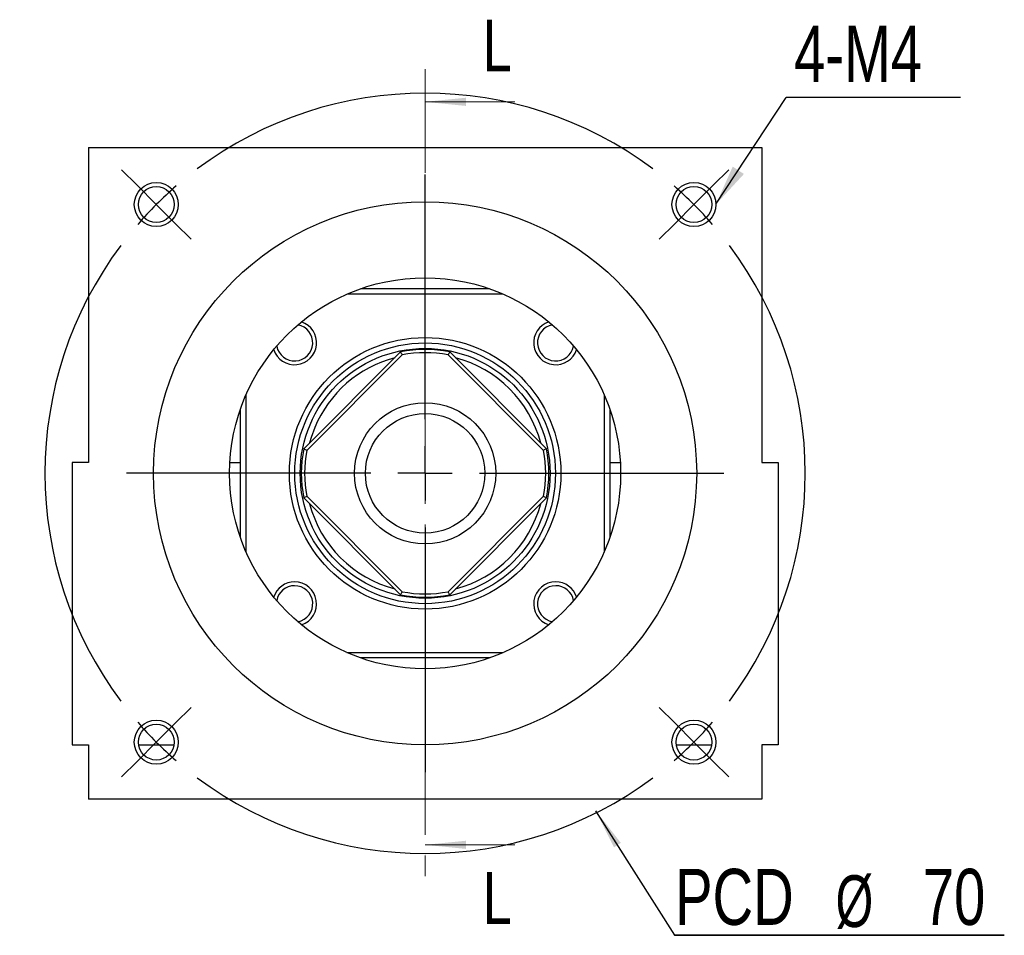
# Model space of a CAD drawing. Header units: millimetres. Extents: x 29 to 286, y 12 to 199.
# Tile 1 of 7: x 34 to 94, y 25 to 81. Entities that reach past the tile are written whole.
import ezdxf

# ---------------------------------------------------------------- set-up
doc = ezdxf.new("R2010")
doc.units = ezdxf.units.MM
doc.linetypes.add('CENTER', pattern=[10.16, 6.35, -1.27, 1.27, -1.27])
doc.layers.add('FORMAT', color=7, linetype='Continuous')
doc.styles.add('SLDTEXTSTYLE0', font='TXT', dxfattribs={"width": 0.75})
doc.styles.add('SLDTEXTSTYLE1', font='TXT', dxfattribs={"width": 0.7})
doc.dimstyles.new('SLDDIMSTYLE1', dxfattribs={"dimtxt": 0.18, "dimasz": 2.5, "dimexe": 0, "dimexo": 0.0625, "dimgap": 0, "dimtad": 0, "dimtih": 1, "dimtoh": 1, "dimdec": 0, "dimrnd": 1e-09, "dimzin": 0, "dimdsep": 46, "dimtxsty": 'Standard', "dimsah": 1, "dimcen": 0.09, "dimadec": 0, "dimazin": 0, "dimtfac": 2.5, "dimtdec": 0, "dimtofl": 0, "dimtmove": 0, "dimatfit": 3, "dimfxl": 0, "dimfrac": 2, "dimtolj": 1, "dimtzin": 0, "dimarcsym": 0})

# ---------------------------------------------------------------- blocks, each defined once
blk = doc.blocks.new('SW_NOTE_0')
at = {"layer": 'FORMAT', "color": 0}
for p, q in [((-0.036, 0.356), (20.209, 0.356)), ((20.209, 0.356), (-0.036, 0.356)), ((-0.036, 0.356), (20.209, 0.356)), ((20.209, 0.356), (-0.036, 0.356)), ((-0.036, 0.356), (20.209, 0.356)), ((20.209, 0.356), (-0.036, 0.356))]:
    blk.add_line(p, q, dxfattribs=at)
at = {"layer": 'FORMAT', "color": 0, "attachment_point": 1}
for s, insert, char_height, style in [('PCD', (0, 4.434), 3.4396, 'SLDTEXTSTYLE0'), ('70', (15.205, 4.434), 3.4396, 'SLDTEXTSTYLE0'), ('%%c', (9.854, 4.041), 3.175, 'SLDTEXTSTYLE1')]:
    blk.add_mtext(s, dxfattribs=dict(at, insert=insert, char_height=char_height, style=style))
blk = doc.blocks.new('SW_NOTE_1')
at = {"layer": 'FORMAT', "color": 0}
blk.add_line((10.699, 0), (0, 0), dxfattribs=at)
at = {"layer": 'FORMAT', "color": 0, "insert": (0.477, 4.403), "char_height": 3.4396, "attachment_point": 1, "style": 'SLDTEXTSTYLE0'}
blk.add_mtext('4-M4', dxfattribs=at)
blk = doc.blocks.new('SW_CENTERMARKSYMBOL_0')
at = {"layer": 'FORMAT', "color": 0}
for p, q in [((0, 3.333), (0, 18.333)), ((0, 0), (0, 1.667)), ((-3.333, 0), (-18.333, 0)), ((0, 0), (-1.667, 0)), ((0, 0), (0, -1.667)), ((0, 0), (1.667, 0)), ((3.333, 0), (18.333, 0)), ((0, -3.333), (0, -18.333))]:
    blk.add_line(p, q, dxfattribs=at)
blk = doc.blocks.new('SW_CENTERMARKSYMBOL_1')
at = {"layer": 'FORMAT', "color": 0}
for p, q in [((-34.177, 1.179), (-35.131, 2.133)), ((1.179, 1.179), (2.133, 2.133)), ((-16.499, -13.166), (-16.499, 1.667)), ((-32.998, 0), (-34.177, 1.179)), ((0, 0), (1.179, 1.179)), ((0, 0), (-1.179, -1.179)), ((-32.998, 0), (-31.82, -1.179)), ((-31.82, -1.179), (-30.865, -2.133)), ((-1.179, -1.179), (-2.133, -2.133)), ((-16.499, -16.499), (-16.499, -14.832)), ((-19.832, -16.499), (-34.665, -16.499)), ((-16.499, -16.499), (-18.166, -16.499)), ((-16.499, -16.499), (-16.499, -18.166)), ((-16.499, -16.499), (-14.832, -16.499)), ((-13.166, -16.499), (1.667, -16.499)), ((-16.499, -19.832), (-16.499, -34.665)), ((-31.82, -31.82), (-30.865, -30.865)), ((-1.179, -31.82), (-2.133, -30.865)), ((-32.998, -32.998), (-31.82, -31.82)), ((0, -32.998), (-1.179, -31.82)), ((-32.998, -32.998), (-34.177, -34.177)), ((0, -32.998), (1.179, -34.177)), ((-34.177, -34.177), (-35.131, -35.131)), ((1.179, -34.177), (2.133, -35.131))]:
    blk.add_line(p, q, dxfattribs=at)
for start, end in [(53.18511, 126.81489), (130.90744, 135), (45, 49.09256), (135, 139.09256), (40.90744, 45), (143.18511, 216.81489), (323.18511, 36.81489), (220.90744, 225), (315, 319.09256), (225, 229.09256), (310.90744, 315), (233.18511, 306.81489)]:
    blk.add_arc((-16.499, -16.499), 23.333, start, end, dxfattribs=at)

msp = doc.modelspace()

# ---------------------------------------------------------------- linework, layer by layer
at = {"color": 7, "linetype": 'CENTER', "lineweight": 18}
msp.add_line((58.8069, 78.3766), (58.8069, 28.7766), dxfattribs=at)
at = {"color": 7, "linetype": 'Continuous', "lineweight": 18}
for p, q in [((64.3069, 76.3766), (58.8069, 76.3766)), ((64.3069, 30.7766), (58.8069, 30.7766))]:
    msp.add_line(p, q, dxfattribs=at)
at = {"color": 7, "linetype": 'Continuous', "lineweight": 25}
for p, q in [((38.1402, 73.5766), (38.1402, 54.2433)), ((38.1402, 73.5766), (79.4735, 73.5766)), ((79.4735, 73.5766), (79.4735, 54.2433)), ((54.8628, 64.91), (62.7509, 64.91)), ((63.6027, 64.5766), (54.011, 64.5766)), ((51.3579, 55.0844), (57.2991, 61.0256)), ((57.3976, 60.8412), (51.5423, 54.9859)), ((66.0714, 54.9859), (60.2162, 60.8412)), ((60.3146, 61.0256), (66.2558, 55.0844)), ((47.8069, 58.3725), (47.8069, 48.7808)), ((69.8069, 48.7808), (69.8069, 58.3725)), ((47.4735, 49.6326), (47.4735, 57.5207)), ((70.1402, 57.5207), (70.1402, 49.6326)), ((37.1402, 54.2433), (37.1402, 36.91)), ((38.1402, 54.2433), (37.1402, 54.2433)), ((46.8254, 54.2433), (47.4735, 54.2433)), ((70.1402, 54.2433), (70.7883, 54.2433)), ((79.4735, 54.2433), (80.4735, 54.2433)), ((80.4735, 54.2433), (80.4735, 36.91)), ((57.2991, 46.1277), (51.3579, 52.0689)), ((51.5423, 52.1673), (57.3976, 46.3121)), ((60.2162, 46.3121), (66.0714, 52.1673)), ((66.2558, 52.0689), (60.3146, 46.1277)), ((54.011, 42.5766), (63.6027, 42.5766)), ((62.7509, 42.2433), (54.8628, 42.2433)), ((37.1402, 36.91), (38.1402, 36.91)), ((38.1402, 36.91), (38.1402, 33.5766)), ((80.4735, 36.91), (79.4735, 36.91)), ((79.4735, 36.91), (79.4735, 33.5766)), ((79.4735, 33.5766), (38.1402, 33.5766))]:
    msp.add_line(p, q, dxfattribs=at)
at = {"color": 7, "linetype": 'Continuous', "lineweight": 25, "flags": 128}
msp.add_lwpolyline([(52.0329, 56.3856), (51.8138, 55.7846), (51.7145, 55.4409)], dxfattribs=at)
at = {"color": 7, "linetype": 'Continuous', "lineweight": 25}
for centre, radius in [((42.3077, 70.0758), 1.35), ((75.306, 70.0758), 1.35), ((42.3077, 70.0758), 1.1), ((75.306, 70.0758), 1.1), ((58.8069, 53.5766), 16.6667), ((58.8069, 53.5766), 12), ((58.8069, 53.5766), 8.3333), ((58.8069, 53.5766), 8), ((58.8069, 53.5766), 7.6667), ((58.8069, 53.5766), 4.3333), ((58.8069, 53.5766), 3.6667), ((42.3077, 37.0775), 1.35), ((42.3077, 37.0775), 1.1), ((75.306, 37.0775), 1.35), ((75.306, 37.0775), 1.1)]:
    msp.add_circle(centre, radius, dxfattribs=at)
for centre, radius, start, end in [((50.793, 61.5905), 1.35, 198.333751, 71.666249), ((66.8208, 61.5905), 1.35, 108.333751, 341.666249), ((50.793, 61.5905), 1.1167, 190.576215, 79.423785), ((66.8208, 61.5905), 1.1167, 100.576215, 349.423785), ((58.8069, 53.5766), 7.6, 78.55731, 101.44269), ((58.8069, 53.5766), 7.3333, 104.727359, 157.477326), ((58.8069, 53.5766), 7.4, 79.021382, 100.978618), ((58.8069, 53.5766), 7.3333, 14.727359, 75.272641), ((58.8069, 53.5766), 7.6, 168.55731, 191.44269), ((58.8069, 53.5766), 7.6, 348.55731, 11.44269), ((58.8069, 53.5766), 7.4, 169.021382, 190.978618), ((58.8069, 53.5766), 7.4, 349.021382, 10.978618), ((58.8069, 53.5766), 7.3333, 194.727359, 255.272641), ((58.8069, 53.5766), 7.3333, 284.727359, 345.272641), ((50.793, 45.5627), 1.35, 90, 161.666249), ((50.793, 45.5627), 1.1167, 90, 169.423785), ((50.793, 45.5627), 1.35, 288.333751, 90), ((50.793, 45.5627), 1.1167, 280.576215, 90), ((66.8208, 45.5627), 1.35, 90, 251.666249), ((66.8208, 45.5627), 1.1167, 90, 259.423785), ((66.8208, 45.5627), 1.35, 18.333751, 90), ((66.8208, 45.5627), 1.1167, 10.576215, 90), ((58.8069, 53.5766), 7.6, 258.55731, 281.44269), ((58.8069, 53.5766), 7.4, 259.021382, 280.978618)]:
    msp.add_arc(centre, radius, start, end, dxfattribs=at)
for points in [[(57.2991, 61.0256), (57.3321, 60.9642), (57.3649, 60.9027), (57.3976, 60.8412)], [(60.3146, 61.0256), (60.2817, 60.9642), (60.2489, 60.9027), (60.2162, 60.8412)], [(51.3579, 55.0844), (51.4193, 55.0514), (51.4808, 55.0186), (51.5423, 54.9859)], [(66.2558, 55.0844), (66.1944, 55.0514), (66.133, 55.0186), (66.0714, 54.9859)], [(51.5423, 52.1673), (51.4808, 52.1346), (51.4193, 52.1018), (51.3579, 52.0689)], [(66.2558, 52.0689), (66.1944, 52.1018), (66.133, 52.1346), (66.0714, 52.1673)], [(57.2991, 46.1277), (57.3321, 46.1891), (57.3649, 46.2505), (57.3976, 46.3121)], [(60.3146, 46.1277), (60.2817, 46.1891), (60.2489, 46.2505), (60.2162, 46.3121)]]:
    msp.add_open_spline(points, degree=3, dxfattribs=at)
for points in [[(41.2205, 36.91), (41.3973, 36.91), (41.5742, 36.91), (41.8415, 36.91), (41.9308, 36.91), (42.0677, 36.91), (42.1138, 36.91), (42.2093, 36.91), (42.2591, 36.91), (42.3628, 36.91), (42.4124, 36.91), (42.5074, 36.91), (42.5531, 36.91), (42.6889, 36.91), (42.7777, 36.91), (43.0434, 36.91), (43.2192, 36.91), (43.3949, 36.91)], [(74.2189, 36.91), (74.3956, 36.91), (74.5725, 36.91), (74.8398, 36.91), (74.9291, 36.91), (75.066, 36.91), (75.1121, 36.91), (75.2076, 36.91), (75.2574, 36.91), (75.3611, 36.91), (75.4107, 36.91), (75.5058, 36.91), (75.5514, 36.91), (75.6872, 36.91), (75.776, 36.91), (76.0417, 36.91), (76.2175, 36.91), (76.3932, 36.91)]]:
    msp.add_open_spline(points, degree=3, knots=[0, 0, 0, 0, 0.25, 0.25, 0.375, 0.375, 0.4375, 0.4375, 0.5, 0.5, 0.5625, 0.5625, 0.625, 0.625, 0.75, 0.75, 1, 1, 1, 1], dxfattribs=at)
at = {"color": 7, "linetype": 'Continuous', "lineweight": 18}
for points in [[(58.8069, 76.3766), (61.3069, 76.1266), (61.3069, 76.6266)], [(58.8069, 30.7766), (61.3069, 30.5266), (61.3069, 31.0266)]]:
    msp.add_solid(points, dxfattribs=at)
at = {"layer": 'FORMAT', "color": 7}
msp.add_line((69.2744, 32.8718), (74.1104, 25.2226), dxfattribs=at)
msp.add_solid([(69.2744, 32.8718), (70.399, 30.6251), (70.8216, 30.8923)], dxfattribs=at)

# ---------------------------------------------------------------- block references
for name, p in [('SW_NOTE_1', (80.9724, 76.6409)), ('SW_CENTERMARKSYMBOL_1', (75.306, 70.0758)), ('SW_CENTERMARKSYMBOL_0', (58.8069, 53.5766)), ('SW_NOTE_0', (74.1466, 24.8666))]:
    msp.add_blockref(name, p, dxfattribs=at)

# ---------------------------------------------------------------- texts
at = {"color": 7, "linetype": 'Continuous', "char_height": 3.175, "attachment_point": 1, "style": 'SLDTEXTSTYLE0'}
for insert in [(62.3527, 81.4182), (62.3527, 29.0978)]:
    msp.add_mtext('L', dxfattribs=dict(at, insert=insert))

# ---------------------------------------------------------------- leaders
at = {"layer": 'FORMAT', "color": 7}
msp.add_leader([(76.656, 70.0866), (80.9724, 76.6409)], dimstyle='SLDDIMSTYLE1', dxfattribs=at)

doc.saveas('drawing.dxf')
